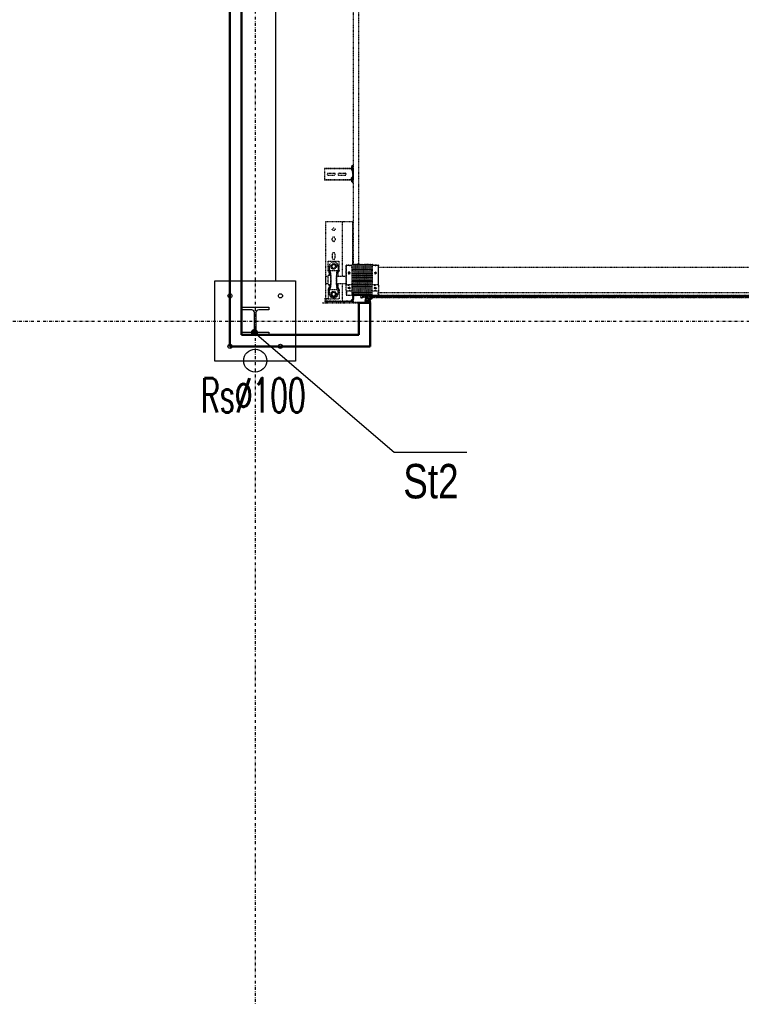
# Model space of a CAD drawing. Header units: centimetres. Extents: x 42630 to 130002, y 15 to 29179.
# Tile 4 of 159: x 49470 to 49784, y 4223 to 4652. Entities that reach past the tile are written whole.
import ezdxf

# ---------------------------------------------------------------- set-up
doc = ezdxf.new("R2010")
doc.units = ezdxf.units.CM
doc.header["$LTSCALE"] = 0.01
doc.linetypes.add('DASHDOT2', pattern=[12.7, 6.35, -3.175, 0, -3.175])
doc.linetypes.add('DASHED2', pattern=[9.525, 6.35, -3.175])
doc.layers.get('0').update_dxf_attribs({"color": 253})
for name, color, linetype in [('33 - linia 2', 253, 'Continuous'), ('333 - linia 3', 253, 'Continuous'), ('A-ELEWACJE', 253, 'Continuous'), ('A-Grid', 253, 'DASHDOT2'), ('CKDACH_OPIS', 253, 'Continuous'), ('CKDRZWI_', 253, 'Continuous'), ('OPIS_K_WYK', 253, 'Continuous')]:
    doc.layers.add(name, color=color, linetype=linetype)
doc.layers.add('CKSCIANY_PRZEKR', color=253, linetype='Continuous', lineweight=50)
doc.layers.add('REV', color=253, linetype='Continuous', lineweight=40, plot=False)
doc.styles.add('RomanS', font='romans.shx', dxfattribs={"width": 0.8})
doc.styles.get("Standard").update_dxf_attribs({"font": 'ic-simplex.shx', "width": 0.8})
doc.dimstyles.new('CADKON cm', dxfattribs={"dimscale": 10, "dimtxt": 2.5, "dimasz": 2.5, "dimexe": 1.8, "dimexo": 5, "dimgap": 0.6, "dimtad": 1, "dimrnd": 0.1, "dimtxsty": 'Standard', "dimblk1": 'OBLIQUE', "dimblk2": 'OBLIQUE', "dimsah": 1, "dimcen": 2.5, "dimadec": 1, "dimazin": 2, "dimtfac": 1, "dimtix": 1, "dimtmove": 2, "dimatfit": 3, "dimldrblk": 'OPEN30', "dimfxl": 5, "dimfxlon": 1, "dimtfill": 1, "dimtolj": 1, "dimarcsym": 0})

# ---------------------------------------------------------------- blocks, each defined once
blk = doc.blocks.new('A$7E8814A102C37C')
at = {"layer": 'A-Grid', "ltscale": 20}
blk.add_line((-237.5, -1667), (3157.5, -1667), dxfattribs=at)
blk.add_lwpolyline([(0, -130), (0, -1964.5)], dxfattribs=at)
blk = doc.blocks.new('A$7E8814B27261F1')
at = {"color": 7, "linetype": 'DASHED2', "ltscale": 10}
for p, q in [((200, 4585), (200, 4567)), ((200, 4567), (200, 4457)), ((204, 4567), (204, 4457)), ((204, 4567), (205, 4566.5)), ((204, 4563), (207, 4563)), ((207, 4563), (204, 4563)), ((205, 4572), (215, 4572)), ((205, 4568), (215, 4568)), ((220, 4564.6), (205, 4564.6)), ((207, 4564.6), (207, 4563)), ((207, 4503), (207, 4563)), ((215, 4572), (220, 4572)), ((220, 4568), (215, 4568)), ((216.5, 4558.5), (216.5, 4510.5)), ((257.9, 4558.5), (216.5, 4558.5)), ((220, 4572), (220, 4568)), ((223, 4568), (220, 4571)), ((220, 4568), (220, 4564.6)), ((220, 4568), (223, 4568)), ((221.7, 4568), (284, 4568)), ((237.5, 4553.5), (257.9, 4553.5)), ((257.9, 4553.5), (238.5, 4553.5)), ((257.9, 4558.5), (257.9, 4553.5)), ((260.5, 4558.5), (257.9, 4558.5)), ((257.9, 4553.5), (257.9, 4550.4)), ((260.5, 4553.5), (257.9, 4553.5)), ((257.9, 4550.4), (257.9, 4518.6)), ((260.5, 4553.5), (260.5, 4558.5)), ((260.5, 4553.6), (268, 4553.6)), ((279, 4558.5), (319, 4558.5)), ((279, 4558.5), (279, 4546.8)), ((285.5, 4570), (284, 4568.5)), ((284, 4568.5), (314, 4568.5)), ((284, 4568.5), (284, 4558.5)), ((312.5, 4570), (285.5, 4570)), ((314, 4568.5), (312.5, 4570)), ((314, 4558.5), (314, 4568.5)), ((314, 4568), (554, 4568)), ((319, 4546.8), (319, 4558.5)), ((330, 4553.6), (337.5, 4553.6)), ((337.5, 4553.5), (337.5, 4558.5)), ((337.5, 4558.5), (340.1, 4558.5)), ((340.1, 4553.5), (337.5, 4553.5)), ((340.1, 4558.5), (381.5, 4558.5)), ((340.1, 4558.5), (340.1, 4553.5)), ((340.1, 4550.4), (340.1, 4553.5)), ((360.5, 4553.5), (340.1, 4553.5)), ((359.5, 4553.5), (340.1, 4553.5)), ((340.1, 4550.4), (340.1, 4518.6)), ((381.5, 4558.5), (381.5, 4510.5)), ((554, 4568), (554, 4563)), ((554, 4563), (554, 4503)), ((735.3, 4575), (734.2, 4575)), ((734.2, 4463.5), (734.2, 4575)), ((735.3, 4463.5), (735.3, 4575)), ((740.4, 4575), (735.3, 4575)), ((742.2, 4575), (740.4, 4575)), ((747.8, 4575), (742.2, 4575)), ((749.7, 4575), (747.8, 4575)), ((768.6, 4575), (749.7, 4575)), ((754.6, 4532), (754.6, 4558)), ((763.6, 4558), (763.6, 4532)), ((770.5, 4575), (768.6, 4575)), ((776.1, 4575), (770.5, 4575)), ((777.8, 4575), (776.1, 4575)), ((782.9, 4575), (777.8, 4575)), ((784.1, 4575), (782.9, 4575)), ((782.9, 4463.5), (782.9, 4575)), ((784.1, 4463.5), (784.1, 4575)), ((204, 4503), (207, 4503)), ((207, 4503), (204, 4503)), ((207, 4503), (207, 4498)), ((257.9, 4510.5), (216.5, 4510.5)), ((220.5, 4535.5), (220.5, 4533.5)), ((227.8, 4534.5), (230.1, 4538.5)), ((230.1, 4530.5), (227.8, 4534.5)), ((230.1, 4538.5), (232.4, 4542.5)), ((232.4, 4526.5), (230.1, 4530.5)), ((232.4, 4542.5), (237, 4542.5)), ((237, 4526.5), (232.4, 4526.5)), ((237, 4542.5), (241.6, 4542.5)), ((241.6, 4526.5), (237, 4526.5)), ((237.5, 4515.5), (257.9, 4515.5)), ((257.9, 4515.5), (238.5, 4515.5)), ((241.6, 4542.5), (243.9, 4538.5)), ((243.9, 4530.5), (241.6, 4526.5)), ((243.9, 4538.5), (246.2, 4534.5)), ((246.2, 4534.5), (243.9, 4530.5)), ((257.9, 4515.5), (257.9, 4518.6)), ((257.9, 4515.5), (257.9, 4510.5)), ((260.5, 4515.5), (257.9, 4515.5)), ((257.9, 4510.5), (260.5, 4510.5)), ((260.5, 4515.5), (260.5, 4510.5)), ((260.5, 4515.4), (268, 4515.4)), ((279, 4522.2), (279, 4520.4)), ((279, 4520.4), (319, 4520.4)), ((284, 4520.4), (284, 4480)), ((314, 4480), (314, 4520.4)), ((319, 4520.4), (319, 4522.2)), ((330, 4515.4), (337.5, 4515.4)), ((337.5, 4515.5), (337.5, 4510.5)), ((340.1, 4515.5), (337.5, 4515.5)), ((340.1, 4510.5), (337.5, 4510.5)), ((340.1, 4518.6), (340.1, 4515.5)), ((340.1, 4515.5), (340.1, 4510.5)), ((359.5, 4515.5), (340.1, 4515.5)), ((360.5, 4515.5), (340.1, 4515.5)), ((340.1, 4510.5), (381.5, 4510.5)), ((348.8, 4534.5), (351.1, 4538.5)), ((351.1, 4530.5), (348.8, 4534.5)), ((351.1, 4538.5), (353.4, 4542.5)), ((353.4, 4526.5), (351.1, 4530.5)), ((353.4, 4542.5), (358, 4542.5)), ((358, 4526.5), (353.4, 4526.5)), ((358, 4542.5), (362.6, 4542.5)), ((362.6, 4526.5), (358, 4526.5)), ((362.6, 4542.5), (364.9, 4538.5)), ((364.9, 4530.5), (362.6, 4526.5)), ((364.9, 4538.5), (367.2, 4534.5)), ((367.2, 4534.5), (364.9, 4530.5)), ((377.5, 4535.5), (377.5, 4533.5)), ((412, 4540.5), (395, 4540.5)), ((395, 4528.5), (412, 4528.5)), ((473, 4540.5), (480, 4540.5)), ((480, 4528.5), (473, 4528.5)), ((554, 4503), (554, 4498)), ((754.6, 4485), (754.6, 4511)), ((763.6, 4511), (763.6, 4485)), ((204, 4495), (207, 4498)), ((207, 4498), (204, 4495)), ((206, 4497), (207, 4497)), ((284, 4498), (207, 4498)), ((207, 4457), (207, 4497)), ((233.5, 4480), (232.7, 4479.2)), ((250, 4479.2), (232.7, 4479.2)), ((232.7, 4479.2), (232.7, 4469.8)), ((232.7, 4464.1), (232.7, 4455)), ((252.7, 4480), (233.5, 4480)), ((250, 4455), (250, 4479.2)), ((252.7, 4480), (276.2, 4480)), ((276.2, 4480), (362.3, 4480)), ((278.9, 4479.2), (278.9, 4455)), ((278.9, 4479.2), (362.1, 4479.2)), ((554, 4498), (314, 4498)), ((362.1, 4455), (362.1, 4479.2)), ((362.3, 4480), (363.6, 4480)), ((363.7, 4479.2), (363.7, 4455)), ((554, 4497), (554, 4498)), ((554, 4497), (554, 4457)), ((734.2, 4453.4), (734.2, 4463.5)), ((735.3, 4452.5), (735.3, 4463.5)), ((782.9, 4452.5), (782.9, 4463.5)), ((784.1, 4453.4), (784.1, 4463.5)), ((200, 4457), (200, 4449)), ((200, 4449), (200, 4400.3)), ((202, 4449), (202, 4400.3)), ((203, 4452), (203, 4452.4)), ((204, 4452), (203, 4452)), ((232.1, 4450), (203, 4450)), ((207, 4457), (204, 4457)), ((204, 4452), (204, 4452.1)), ((210, 4456), (205, 4456)), ((210, 4452), (205, 4452)), ((210, 4456), (215, 4456)), ((215, 4452), (210, 4452)), ((215, 4456), (215, 4452)), ((245, 4452), (215, 4452)), ((215.3, 4450), (215.3, 4448.5)), ((215.7, 4448.5), (215.3, 4448.5)), ((215.3, 4448.5), (215.8, 4448)), ((215.7, 4450), (215.7, 4448.5)), ((232.7, 4448.5), (215.7, 4448.5)), ((215.7, 4448.5), (216.2, 4448)), ((215.8, 4448), (216.2, 4448)), ((216.2, 4448), (232.2, 4448)), ((222.2, 4417), (222.4, 4417)), ((222.4, 4417), (231.3, 4417)), ((231, 4452.7), (231, 4452.3)), ((231, 4447.7), (231, 4447.3)), ((231, 4442.7), (231, 4442.3)), ((231, 4437.7), (231, 4437.3)), ((231, 4432.7), (231, 4432.3)), ((231, 4427.7), (231, 4427.3)), ((231, 4422.7), (231, 4422.3)), ((231, 4417.7), (231, 4417.3)), ((353.9, 4455), (232.5, 4455)), ((353, 4424.5), (636.7, 4424.5)), ((353.9, 4455), (367, 4455)), ((554, 4452), (365.8, 4452)), ((367, 4454.8), (367, 4455)), ((367, 4449.8), (367, 4450.2)), ((636.7, 4450), (367, 4450)), ((367, 4444.8), (367, 4445.2)), ((367, 4439.8), (367, 4440.2)), ((367, 4434.8), (367, 4435.2)), ((367, 4429.8), (367, 4430.2)), ((367, 4424.8), (367, 4425.2)), ((367, 4419.8), (367, 4420.2)), ((554, 4457), (554, 4452)), ((711.3, 4450), (636.7, 4450)), ((636.7, 4424.5), (711.3, 4424.5)), ((4186.6, 4450), (711.3, 4450)), ((711.3, 4424.5), (4186.6, 4424.5)), ((724.2, 4453.9), (723.7, 4450.5)), ((725.7, 4450.3), (723.7, 4450.5)), ((726.1, 4453.6), (725.7, 4450.3)), ((726.4, 4450.3), (725.7, 4450.3)), ((726.9, 4453.6), (726.4, 4450.3)), ((729.3, 4456.5), (727.1, 4456.5)), ((729.3, 4454.5), (727.1, 4454.5)), ((730, 4456.5), (729.3, 4456.5)), ((730.4, 4452.6), (730.3, 4453.6)), ((732.4, 4452.9), (732.3, 4453.9)), ((733.1, 4452.9), (733, 4453.9)), ((749.7, 4452), (733.4, 4452)), ((785.7, 4450), (733.4, 4450)), ((735.3, 4452.5), (734.2, 4453.4)), ((740.4, 4458.3), (735.3, 4452.5)), ((745.9, 4454), (737.9, 4454)), ((737.9, 4454), (737.9, 4452)), ((747.8, 4452.8), (742.2, 4458.4)), ((746.3, 4454), (745.9, 4454)), ((745.9, 4452), (745.9, 4454)), ((746.3, 4452), (746.3, 4454)), ((752, 4452), (749.7, 4452)), ((766.3, 4452), (752, 4452)), ((768.6, 4452), (766.3, 4452)), ((785.7, 4452), (768.6, 4452)), ((776.1, 4458.4), (770.5, 4452.8)), ((781.4, 4454), (773.4, 4454)), ((773.4, 4454), (773.4, 4452)), ((782.9, 4452.5), (777.8, 4458.3)), ((781.6, 4454), (781.4, 4454)), ((781.4, 4452), (781.4, 4454)), ((781.8, 4452), (781.8, 4453.8)), ((784.1, 4453.4), (782.9, 4452.5)), ((786.4, 4450), (785.7, 4450)), ((786.8, 4453.9), (786.6, 4452.9)), ((788.7, 4453.6), (788.6, 4452.6)), ((789.5, 4453.6), (789.3, 4452.6)), ((791.9, 4456.5), (789.7, 4456.5)), ((791.9, 4454.5), (789.7, 4454.5)), ((792.6, 4456.5), (791.9, 4456.5)), ((793.3, 4450.3), (792.9, 4453.6)), ((793.3, 4450.3), (795.3, 4450.5)), ((794.1, 4450.3), (793.3, 4450.3)), ((794.1, 4450.3), (796, 4450.5)), ((795.3, 4450.5), (794.9, 4453.9)), ((796, 4450.5), (795.3, 4450.5)), ((796, 4450.5), (795.6, 4453.9)), ((208.5, 4380.5), (202.8, 4377.5)), ((203, 4373.3), (216.2, 4376.1)), ((203.2, 4374.8), (217, 4377.8)), ((207.8, 4381.8), (203.4, 4379.5)), ((208.6, 4395.3), (206.6, 4395.3)), ((208.6, 4385.3), (208.6, 4395.3)), ((208.7, 4396.1), (208.7, 4383.3)), ((217, 4380.8), (209.7, 4380.8)), ((217.5, 4397.8), (210.2, 4397.8)), ((210.2, 4391.1), (210.2, 4395.3)), ((210.2, 4383.3), (210.2, 4387.6)), ((211.2, 4396.3), (217, 4396.3)), ((217, 4390.1), (211.2, 4390.1)), ((211.2, 4388.6), (217, 4388.6)), ((217, 4382.3), (211.2, 4382.3)), ((216.7, 4375.5), (215.3, 4371.9)), ((217, 4371.4), (217.9, 4373.2)), ((218, 4395.3), (218, 4391.1)), ((218, 4387.6), (218, 4383.3)), ((218, 4379), (218, 4379.8)), ((218.1, 4373.3), (222.2, 4371.5)), ((218.7, 4374.9), (219.2, 4376.1)), ((222.6, 4372.4), (218.7, 4374.6)), ((219.5, 4377.4), (219.5, 4395.8)), ((221, 4412), (221, 4410.8)), ((221, 4402.2), (221, 4402)), ((221.1, 4374.5), (221.1, 4392.7)), ((221.1, 4374.5), (221.1, 4392.7)), ((221.1, 4374.5), (221.1, 4392.7)), ((221.1, 4374.5), (221.1, 4374.5)), ((221.1, 4374.5), (221.1, 4374.5)), ((221.2, 4374.5), (221.1, 4374.5)), ((221.2, 4374.5), (221.2, 4392.7)), ((221.2, 4374.5), (221.2, 4392.7)), ((221.2, 4374.5), (221.2, 4374.5)), ((222.2, 4374.5), (221.2, 4374.5)), ((226, 4408.9), (221.8, 4409.8)), ((221.8, 4403.2), (226, 4404.1)), ((221.8, 4403.2), (229.8, 4403.2)), ((230, 4401), (222, 4401)), ((222.4, 4410), (222.1, 4410)), ((222.1, 4372.7), (222.1, 4374.5)), ((222.1, 4374.5), (222.1, 4372.7)), ((222.1, 4372.7), (222.1, 4374.5)), ((222.2, 4374.5), (222.2, 4392.7)), ((222.2, 4372.6), (222.2, 4374.5)), ((222.2, 4372.6), (222.2, 4374.5)), ((229.3, 4410), (222.4, 4410)), ((223, 4394.5), (226.2, 4394.5)), ((223, 4393.5), (226.2, 4393.5)), ((232.1, 4408.9), (226, 4408.9)), ((232.1, 4404.1), (226, 4404.1)), ((226.2, 4394.5), (227.2, 4394.5)), ((227.2, 4393.5), (226.2, 4393.5)), ((227.2, 4393.5), (227.2, 4394.5)), ((227.2, 4394.5), (227.6, 4394.5)), ((227.2, 4393.5), (227.2, 4393.5)), ((227.2, 4360.3), (227.2, 4393.5)), ((227.6, 4393.5), (227.2, 4393.5)), ((227.6, 4394.5), (230.3, 4394.5)), ((227.6, 4393.5), (228.5, 4393.5)), ((228.8, 4393.5), (228.5, 4393.5)), ((228.5, 4393.5), (228.5, 4359)), ((231.8, 4393.5), (228.8, 4393.5)), ((232.3, 4409.1), (229.3, 4410)), ((229.8, 4403.2), (232.2, 4403.9)), ((230.2, 4411), (233.5, 4409.9)), ((230.3, 4393.5), (230.3, 4394.5)), ((230.3, 4394.5), (231.9, 4394.5)), ((231.1, 4402.3), (230.7, 4402.2)), ((231, 4412.7), (231, 4412.3)), ((231, 4407.7), (231, 4407.3)), ((231, 4402.7), (231, 4402.3)), ((231, 4397.7), (231, 4397.3)), ((231, 4392.7), (231, 4392.3)), ((231, 4387.7), (231, 4387.3)), ((231, 4382.7), (231, 4382.3)), ((231, 4377.7), (231, 4377.3)), ((231.5, 4393.5), (232, 4393.5)), ((231.8, 4393.5), (231.8, 4393.3)), ((231.8, 4389.1), (231.8, 4383.3)), ((231.8, 4379.1), (231.8, 4378.3)), ((231.8, 4374.1), (231.8, 4373.3)), ((367, 4414.8), (367, 4415.2)), ((367, 4409.8), (367, 4410.2)), ((367, 4404.8), (367, 4405.2)), ((367, 4399.8), (367, 4400.2)), ((367, 4394.8), (367, 4395.2)), ((367, 4389.8), (367, 4390.2)), ((367, 4384.8), (367, 4385.2)), ((367, 4379.8), (367, 4380.2)), ((367, 4374.8), (367, 4375.2)), ((215.8, 4369.7), (230.9, 4355.2)), ((231.5, 4356), (217.2, 4370.3)), ((222.1, 4365.4), (222.1, 4371.5)), ((222.1, 4371.5), (222.1, 4365.4)), ((222.1, 4365.4), (222.1, 4371.5)), ((222.1, 386.3), (222.1, 4363.7)), ((222.1, 4363.7), (222.1, 386.3)), ((222.1, 386.3), (222.1, 4363.7)), ((222.2, 4365.3), (222.2, 4371.5)), ((222.2, 4365.3), (222.2, 4371.5)), ((222.2, 386.4), (222.2, 4363.6)), ((222.2, 386.4), (222.2, 4363.6)), ((224.1, 4370), (225.4, 4368.3)), ((225.9, 4368.7), (224.5, 4370.7)), ((227.2, 391.2), (227.2, 4358.8)), ((228.5, 4357.6), (228.5, 392.4)), ((231, 4372.7), (231, 4372.3)), ((231, 4367.7), (231, 4367.3)), ((231.8, 4369.1), (231.8, 4368.3)), ((231.8, 4366.8), (231.8, 374.1)), ((232.4, 4365.8), (232.4, 385)), ((232.7, 4365), (232.7, 4355.8)), ((232.7, 4350.1), (232.7, 4340.7)), ((232.7, 4340.7), (250, 4340.7)), ((232.7, 4340.7), (233.5, 4340)), ((252.7, 4340), (233.5, 4340)), ((245, 4340), (245, 410)), ((250, 4340.7), (250, 4365)), ((276.2, 4340), (252.7, 4340)), ((276.2, 4340), (362.3, 4340)), ((278.9, 4365), (278.9, 4340.7)), ((362.1, 4340.7), (278.9, 4340.7)), ((353, 410), (353, 4340)), ((354.8, 4365), (367, 4365)), ((362.1, 4340.7), (362.1, 4365)), ((363.6, 4340), (362.3, 4340)), ((363.7, 4365), (363.7, 4340.7)), ((367, 4369.8), (367, 4370.2)), ((367, 4365), (367, 4365.2))]:
    blk.add_line(p, q, dxfattribs=at)
at = {"color": 7, "linetype": 'Continuous', "ltscale": 10}
for p, q in [((200.5, 4389.3), (199.7, 4388.1)), ((199.7, 4387.5), (200.5, 4388.3)), ((199.7, 4388.1), (199.7, 4387.5)), ((200.5, 4385.3), (199.7, 4384.1)), ((199.7, 4383.5), (200.5, 4384.3)), ((199.7, 4384.1), (199.7, 4383.5)), ((200.5, 4381.3), (199.7, 4380.1)), ((199.7, 4379.5), (200.5, 4380.3)), ((199.7, 4380.1), (199.7, 4379.5)), ((200, 4400.3), (200, 4388.6)), ((200, 4387.8), (200, 4384.6)), ((200, 4383.8), (200, 4380.6)), ((200, 4379.8), (200, 4375)), ((200.2, 4392.2), (200.1, 4391.6)), ((200.1, 4391.6), (201, 4392.2)), ((201.2, 4393.2), (200.2, 4392.2)), ((201, 4392.2), (200.5, 4389.3)), ((200.5, 4388.3), (200.5, 4385.3)), ((200.5, 4384.3), (200.5, 4381.3)), ((200.5, 4380.3), (200.5, 4375.3)), ((200.9, 4398.2), (201.7, 4397.4)), ((201.5, 4394.7), (201.2, 4393.2)), ((202, 4396.7), (202, 4385.3)), ((202, 4380.3), (202, 4385.3)), ((202, 4376.1), (202, 4375.8)), ((202.3, 4399.6), (203.1, 4398.8)), ((204, 4396.7), (204, 4385.3)), ((206.6, 4385.3), (206.6, 4395.3))]:
    blk.add_line(p, q, dxfattribs=at)
at = {"color": 7, "linetype": 'DASHED2', "ltscale": 10}
for centre, radius in [((237, 4534.5), 12.5), ((358, 4534.5), 12.5), ((520, 4534.5), 6)]:
    blk.add_circle(centre, radius, dxfattribs=at)
for centre, radius, start, end in [((205, 4567), 5, 90, 180), ((205, 4567), 1, 90, 180), ((238.5, 4535.5), 18, 93.1972, 180), ((238.5, 4535.5), 18, 90, 93.1972), ((359.5, 4535.5), 18, 86.8028, 90), ((359.5, 4535.5), 18, 0, 86.8028), ((759.1, 4558), 4.5, 0, 180), ((238.5, 4533.5), 18, 180, 266.8028), ((237, 4534.5), 8, 150, 210), ((237, 4534.5), 8, 90, 150), ((237, 4534.5), 8, 210, 270), ((237, 4534.5), 8, 30, 90), ((237, 4534.5), 8, 270, 330), ((238.5, 4533.5), 18, 266.8028, 270), ((237, 4534.5), 8, 330, 30), ((358, 4534.5), 8, 150, 210), ((358, 4534.5), 8, 90, 150), ((358, 4534.5), 8, 210, 270), ((358, 4534.5), 8, 30, 90), ((358, 4534.5), 8, 270, 330), ((359.5, 4533.5), 18, 270, 273.1972), ((359.5, 4533.5), 18, 273.1972, 0), ((358, 4534.5), 8, 330, 30), ((395, 4534.5), 6, 90, 270), ((412, 4534.5), 6, 270, 90), ((473, 4534.5), 6, 90, 270), ((480, 4534.5), 6, 270, 90), ((759.1, 4532), 4.5, 180, 0), ((759.1, 4511), 4.5, 0, 180), ((266.3, 4426.3), 55.3, 104.2053, 107.0848), ((262.6, 4426.3), 55.3, 72.9152, 75.7947), ((382.5, 4475.6), 20.7, 167.7246, 169.8445), ((343.4, 4475.6), 20.7, 10.1555, 12.2754), ((759.1, 4485), 4.5, 180, 0), ((205, 4457), 5, 180, 270), ((203, 4449), 3, 90, 180), ((203, 4449), 1, 90, 180), ((205, 4457), 1, 180, 270), ((230, 4449.9), 2.39, 270.2737, 342.8551), ((230, 4444.9), 2.39, 270.2737, 342.8551), ((230, 4439.9), 2.39, 270.2737, 342.8551), ((230, 4434.9), 2.39, 270.2737, 342.8551), ((230, 4429.9), 2.39, 270.2737, 342.8551), ((230, 4424.9), 2.39, 270.2737, 342.8551), ((230, 4419.9), 2.39, 270.2737, 342.8551), ((1137, 50069.1), 45625.4, 268.86217, 269.03289), ((1007.4, 42977), 38532.5, 268.8455, 269.04765), ((1137, 50064.1), 45625.4, 268.86217, 269.03289), ((1007.4, 42972), 38532.5, 268.8455, 269.04765), ((1137, 50059.1), 45625.4, 268.86217, 269.03289), ((1007.4, 42967), 38532.5, 268.8455, 269.04765), ((1137, 50054.1), 45625.4, 268.86217, 269.03289), ((1007.4, 42962), 38532.5, 268.8455, 269.04765), ((1137, 50049.1), 45625.4, 268.86217, 269.03289), ((1007.4, 42957), 38532.5, 268.8455, 269.04765), ((1137, 50044.1), 45625.4, 268.86217, 269.03289), ((1007.4, 42952), 38532.5, 268.8455, 269.04765), ((1137, 50039.1), 45625.4, 268.86217, 269.03289), ((1007.4, 42947), 38532.5, 268.8455, 269.04765), ((1137, 50034.1), 45625.4, 268.86217, 269.03289), ((1007.4, 42942), 38532.5, 268.8455, 269.04765), ((391, 6390.4), 1935.7, 268.9006, 269.2866), ((-408.8, 42981.4), 38534.5, 271.15341, 271.15352), ((-408.8, 42976.4), 38534.5, 271.15341, 271.15352), ((-408.8, 42971.4), 38534.5, 271.15341, 271.15352), ((-408.8, 42966.4), 38534.5, 271.15341, 271.15352), ((-408.8, 42961.4), 38534.5, 271.15341, 271.15352), ((-408.8, 42956.4), 38534.5, 271.15341, 271.15352), ((-408.8, 42951.4), 38534.5, 271.15341, 271.15352), ((-408.8, 42946.4), 38534.5, 271.15341, 271.15352), ((741.3, 4457.5), 1.2, 45, 139), ((749.7, 4454.7), 2.7, 225, 270), ((768.6, 4454.7), 2.7, 270, 315), ((776.9, 4457.5), 1.2, 41, 135), ((205.3, 4385.3), 3.3, 180, 0), ((207.6, 4396.1), 2.6, 51.3053, 156.0835), ((207.6, 4396.1), 1.1, 0, 156.0835), ((207, 4383.3), 1.66, 297.9392, 0), ((209.7, 4378.3), 2.52, 90, 117.9392), ((210.2, 4399.3), 1.5, 231.3053, 270), ((211.2, 4395.3), 1, 90, 180), ((211.2, 4391.1), 1, 180, 270), ((211.2, 4387.6), 1, 90, 180), ((211.2, 4383.3), 1, 180, 270), ((216.3, 4375.7), 0.441, 339.5499, 102.1704), ((217, 4395.3), 1, 0, 90), ((217, 4391.1), 1, 270, 0), ((217, 4387.6), 1, 0, 90), ((217, 4383.3), 1, 270, 0), ((217, 4379.8), 1, 0, 90), ((216.7, 4379), 1.27, 282.1797, 0), ((217.5, 4395.8), 2, 0, 90), ((218, 4373.1), 0.2, 66, 155), ((218.8, 4374.8), 0.2, 155, 240), ((216.5, 4377.4), 3, 335, 0), ((222, 4410.8), 1, 180, 258.1351), ((222, 4402.2), 1, 101.8649, 180), ((222, 4402), 1, 180, 270), ((222.1, 4411), 1, 180.0163, 258.4234), ((222.9, 4392.7), 1.8, 90, 180), ((222.9, 4392.7), 1.8, 90, 180), ((222.9, 4392.7), 1.8, 90, 180), ((223, 4392.7), 1.8, 90, 180), ((223, 4392.7), 1.8, 90, 180), ((222.1, 4411), 1.02, 258.5649, 270.1313), ((223, 4392.7), 0.8, 90, 180), ((230, 4414.9), 2.39, 270.2737, 342.8551), ((230, 4409.9), 2.39, 270.2737, 342.8551), ((230, 4404.9), 2.39, 270.2737, 342.8551), ((230, 4399.9), 2.39, 270.2737, 342.8551), ((230, 4394.9), 2.39, 270.2737, 342.8551), ((230, 4389.9), 2.39, 270.2737, 342.8551), ((230, 4384.9), 2.39, 270.2737, 342.8551), ((230, 4379.9), 2.39, 270.2737, 342.8551), ((230, 4374.9), 2.39, 270.2737, 342.8551), ((1137, 50029.1), 45625.4, 268.86217, 269.03289), ((1007.4, 42937), 38532.5, 268.8455, 269.04765), ((1137, 50024.1), 45625.4, 268.86217, 269.03289), ((1007.4, 42932), 38532.5, 268.8455, 269.04765), ((1137, 50019.1), 45625.4, 268.86217, 269.03289), ((1007.4, 42927), 38532.5, 268.8455, 269.04765), ((1137, 50014.1), 45625.4, 268.86217, 269.03289), ((1007.4, 42922), 38532.5, 268.8455, 269.04765), ((1137, 50009.1), 45625.4, 268.86217, 269.03289), ((1007.4, 42917), 38532.5, 268.8455, 269.04765), ((1137, 50004.1), 45625.4, 268.86217, 269.03289), ((1007.4, 42912), 38532.5, 268.8455, 269.04765), ((1137, 49999.1), 45625.4, 268.86217, 269.03289), ((1007.4, 42907), 38532.5, 268.8455, 269.04765), ((1137, 49994.1), 45625.4, 268.86217, 269.03289), ((1007.4, 42902), 38532.5, 268.8455, 269.04765), ((-408.8, 42941.4), 38534.5, 271.15341, 271.15352), ((-408.8, 42936.4), 38534.5, 271.15341, 271.15352), ((-408.8, 42931.5), 38534.5, 271.15341, 271.15352), ((-408.8, 42926.5), 38534.5, 271.15341, 271.15352), ((-408.8, 42921.5), 38534.5, 271.15341, 271.15352), ((-408.8, 42916.5), 38534.5, 271.15341, 271.15352), ((-408.8, 42911.5), 38534.5, 271.15341, 271.15352), ((-408.8, 42906.5), 38534.5, 271.15341, 271.15352), ((-408.8, 42901.5), 38534.5, 271.15341, 271.15352), ((217.2, 4371.2), 2, 159.5499, 226.1452), ((217.9, 4371), 1, 155, 225), ((220.1, 4366.9), 5, 38.3186, 66), ((219.6, 4367.2), 6, 35, 60), ((225.6, 4368.5), 0.301, 218.3186, 31.6814), ((230, 4369.9), 2.39, 270.2737, 342.8551), ((231.1, 4355.7), 0.5, 240.5251, 45), ((1137, 49989.1), 45625.4, 268.86217, 269.03289), ((1007.4, 42897), 38532.5, 268.8455, 269.04765), ((1137, 49984.1), 45625.4, 268.86217, 269.03289), ((1010.7, 42859.1), 38499.7, 268.83952, 269.02372), ((266.3, 4393.7), 55.3, 252.9152, 255.7947), ((262.6, 4393.7), 55.3, 284.2053, 287.0848), ((382.5, 4344.4), 20.7, 190.1555, 192.2754), ((343.4, 4344.4), 20.7, 347.7246, 349.8445), ((-408.8, 42896.5), 38534.5, 271.15341, 271.15352)]:
    blk.add_arc(centre, radius, start, end, dxfattribs=at)
at = {"color": 7, "linetype": 'Continuous', "ltscale": 10}
for centre, radius, start, end in [((203, 4400.3), 3, 180, 225), ((202.6, 4375.3), 2.08, 180, 282.1704), ((202.2, 4394.6), 0.749, 104.88, 170), ((201, 4396.7), 1, 0, 45), ((203, 4400.3), 1, 180, 225), ((202.9, 4380.3), 0.921, 180, 297.9392), ((203.5, 4376.1), 1.53, 117.9392, 180), ((203, 4375.8), 1.01, 180, 282.1797), ((201, 4396.7), 3, 0, 45), ((205.3, 4385.3), 1.3, 180, 0), ((205.9, 4396.8), 0.75, 156.0835, 336.0835)]:
    blk.add_arc(centre, radius, start, end, dxfattribs=at)
at = {"color": 7, "linetype": 'DASHED2', "ltscale": 10}
for centre, major_axis, ratio, start_param, end_param in [((299, 4550.4), (-41.1, 0), 0.118535, 0, 3.141593), ((299, 4550.4), (-36.1, 0), 0.118535, 5.29957, 6.283185), ((299, 4550.4), (-36.1, 0), 0.118535, 0, 4.125208), ((299, 4550.4), (-41.1, 0), 0.118535, 5.220603, 5.56644), ((299, 4550.4), (-41.1, 0), 0.118535, 3.858338, 4.204175), ((299, 4518.6), (-41.1, 0), 0.118535, 3.141593, 6.283185), ((299, 4518.6), (-36.1, 0), 0.118535, 1.999302, 6.283185), ((299, 4518.6), (-36.1, 0), 0.118535, 0, 1.14229), ((299, 4518.6), (-41.1, 0), 0.118535, 0.716745, 1.197203), ((299, 4518.6), (-41.1, 0), 0.118535, 1.94439, 2.424847), ((221.2, 4397), (0, 19), 0.011029, 0, 0.451027), ((727.1, 4453.5), (0, 3), 0.999962, 0, 1.448623), ((727.1, 4453.5), (0, 1), 0.999962, 0, 1.448623), ((727.9, 4453.5), (0, 1), 0.999962, 0, 1.448623), ((729.3, 4453.5), (0, -3), 0.999962, 1.692969, 3.141593), ((729.3, 4453.5), (0, -1), 0.999962, 1.692969, 3.141593), ((730, 4453.5), (0, -3), 0.999962, 1.692969, 3.141593), ((733.4, 4453), (0, -3), 0.999962, 4.834562, 6.283185), ((733.4, 4453), (0, -1), 0.999962, 4.834562, 6.283185), ((734.1, 4453), (0, -1), 0.999962, 4.834562, 6.283185), ((785.7, 4453), (0, 1), 0.999962, 3.141593, 4.590216), ((785.7, 4453), (0, 3), 0.999962, 3.141593, 4.590216), ((786.4, 4453), (0, 3), 0.999962, 3.141593, 4.590216), ((789.7, 4453.5), (0, 3), 0.999962, 0, 1.448623), ((789.7, 4453.5), (0, 1), 0.999962, 0, 1.448623), ((790.5, 4453.5), (0, 1), 0.999962, 0, 1.448623), ((791.9, 4453.5), (0, -3), 0.999962, 1.692969, 3.141593), ((791.9, 4453.5), (0, -1), 0.999962, 1.692969, 3.141593), ((792.6, 4453.5), (0, -3), 0.999962, 1.692969, 3.141593), ((221, 4433), (0, 21), 0.011029, 3.141593, 3.592619), ((225.5, 4406.5), (0, -2.5), 0.999939, 0.207082, 2.934511), ((230, 4402.2), (-0.309, 0.951), 0.758341, 4.470902, 6.084162), ((230.1, 4365), (0, -2.5), 0.998907, 1.564072, 2.731226)]:
    blk.add_ellipse(centre, major_axis=major_axis, ratio=ratio, start_param=start_param, end_param=end_param, dxfattribs=at)
for centre, major_axis, ratio in [((253.5, 4465.5), (0, 2.1), 0.841709), ((264.4, 4467), (0, 4.25), 0.841709), ((275.4, 4468.5), (0, 2.1), 0.841709), ((362.3, 4465.5), (0, -2.1), 0.04674), ((362.9, 4467), (0, 4.25), 0.04674), ((363.5, 4468.5), (0, -2.1), 0.04674), ((253.5, 4351.5), (0, -2.1), 0.841709), ((264.4, 4353), (0, 4.25), 0.841709), ((275.4, 4354.5), (0, -2.1), 0.841709), ((362.3, 4351.5), (0, -2.1), 0.04674), ((362.9, 4353), (0, 4.25), 0.04674), ((363.5, 4354.5), (0, -2.1), 0.04674)]:
    blk.add_ellipse(centre, major_axis=major_axis, ratio=ratio, dxfattribs=at)
for points in [[(264.4, 4553.5), (263.1, 4554.1), (261.8, 4554.7), (260.5, 4555.3)], [(337.5, 4555.3), (336, 4554.6), (334.5, 4553.9), (333, 4553.3)], [(264.4, 4515.5), (263.1, 4514.9), (261.8, 4514.3), (260.5, 4513.7)], [(337.5, 4513.7), (336.1, 4514.3), (334.8, 4514.9), (333.4, 4515.6)], [(232.7, 4469.9), (232.7, 4469.1), (232.8, 4468.1), (232.8, 4467)], [(232.8, 4467), (232.8, 4465.9), (232.7, 4464.9), (232.7, 4464.1)], [(326.6, 4464.1), (327.2, 4464.9), (327.6, 4465.9), (327.6, 4467)], [(327.6, 4467), (327.6, 4468.1), (327.3, 4469.1), (326.7, 4469.9)], [(367, 4450.2), (367, 4450.2), (367, 4450.2), (366.9, 4450.2)], [(367, 4445.2), (367, 4445.2), (367, 4445.2), (366.9, 4445.2)], [(367, 4440.2), (367, 4440.2), (367, 4440.2), (366.9, 4440.2)], [(367, 4435.2), (367, 4435.2), (367, 4435.2), (366.9, 4435.2)], [(367, 4430.2), (367, 4430.2), (367, 4430.2), (366.9, 4430.2)], [(367, 4425.2), (367, 4425.2), (367, 4425.2), (366.9, 4425.2)], [(367, 4420.2), (367, 4420.2), (367, 4420.2), (366.9, 4420.2)], [(367, 4415.2), (367, 4415.2), (367, 4415.2), (366.9, 4415.2)], [(367, 4410.2), (367, 4410.2), (367, 4410.2), (366.9, 4410.2)], [(367, 4405.2), (367, 4405.2), (367, 4405.2), (366.9, 4405.2)], [(367, 4400.2), (367, 4400.2), (367, 4400.2), (366.9, 4400.2)], [(367, 4395.2), (367, 4395.2), (367, 4395.2), (366.9, 4395.2)], [(367, 4390.2), (367, 4390.2), (367, 4390.2), (366.9, 4390.2)], [(367, 4385.2), (367, 4385.2), (367, 4385.2), (366.9, 4385.2)], [(367, 4380.2), (367, 4380.2), (367, 4380.2), (366.9, 4380.2)], [(367, 4375.2), (367, 4375.2), (367, 4375.2), (366.9, 4375.2)], [(232.7, 4355.9), (232.7, 4355.1), (232.8, 4354.1), (232.8, 4353)], [(232.8, 4353), (232.8, 4351.9), (232.7, 4350.9), (232.7, 4350.1)], [(326.6, 4350.1), (327.2, 4350.9), (327.6, 4351.9), (327.6, 4353)], [(327.6, 4353), (327.6, 4354.1), (327.3, 4355.1), (326.7, 4355.9)], [(367, 4370.2), (367, 4370.2), (367, 4370.2), (366.9, 4370.2)], [(367, 4365.2), (367, 4365.2), (367, 4365.2), (366.9, 4365.2)]]:
    blk.add_open_spline(points, degree=3, dxfattribs=at)
for points, knots in [([(267.1, 4469.8), (266.5, 4469), (266.2, 4468), (266.2, 4466), (266.5, 4465), (267.1, 4464.2)], [0.384709, 0.384709, 0.384709, 0.384709, 0.5, 0.5, 0.6138838, 0.6138838, 0.6138838, 0.6138838]), ([(333.1, 4467), (333.1, 4465.9), (332.7, 4464.8), (331.4, 4463.2), (330.4, 4462.8), (328.4, 4462.7), (327.4, 4463.2), (326, 4464.8), (325.6, 4465.9), (325.6, 4468.1), (326, 4469.2), (327.4, 4470.8), (328.4, 4471.2), (330.4, 4471.3), (331.4, 4470.8), (332.7, 4469.2), (333.1, 4468.1), (333.1, 4467)], [0, 0, 0, 0, 0.125, 0.125, 0.25, 0.25, 0.375, 0.375, 0.5, 0.5, 0.625, 0.625, 0.75, 0.75, 0.875, 0.875, 1, 1, 1, 1]), ([(367.9, 4450), (367.9, 4450), (367.9, 4450), (367.9, 4450), (367.8, 4450), (367.7, 4450), (367.4, 4450.1), (366.8, 4450.2), (366.2, 4450.7), (365.8, 4451.3), (365.7, 4451.6), (365.7, 4451.7)], [0.1861249, 0.1861249, 0.1861249, 0.1861249, 0.2261769, 0.4214762, 0.4724045, 0.5083702, 0.5480959, 0.6471273, 0.8033109, 0.9563027, 1, 1, 1, 1]), ([(367.9, 4445), (367.9, 4445), (367.9, 4445), (367.9, 4445), (367.8, 4445), (367.7, 4445), (367.4, 4445.1), (366.8, 4445.2), (366.2, 4445.7), (365.8, 4446.3), (365.7, 4446.6), (365.7, 4446.7)], [0.1861249, 0.1861249, 0.1861249, 0.1861249, 0.2261769, 0.4214762, 0.4724045, 0.5083702, 0.5480959, 0.6471273, 0.8033109, 0.9563027, 1, 1, 1, 1]), ([(367.9, 4440), (367.9, 4440), (367.9, 4440), (367.9, 4440), (367.8, 4440), (367.7, 4440), (367.4, 4440.1), (366.8, 4440.2), (366.2, 4440.7), (365.8, 4441.3), (365.7, 4441.6), (365.7, 4441.7)], [0.1861249, 0.1861249, 0.1861249, 0.1861249, 0.2261769, 0.4214762, 0.4724045, 0.5083702, 0.5480959, 0.6471273, 0.8033109, 0.9563027, 1, 1, 1, 1]), ([(367.9, 4435), (367.9, 4435), (367.9, 4435), (367.9, 4435), (367.8, 4435), (367.7, 4435), (367.4, 4435.1), (366.8, 4435.2), (366.2, 4435.7), (365.8, 4436.3), (365.7, 4436.6), (365.7, 4436.7)], [0.1861249, 0.1861249, 0.1861249, 0.1861249, 0.2261769, 0.4214762, 0.4724045, 0.5083702, 0.5480959, 0.6471273, 0.8033109, 0.9563027, 1, 1, 1, 1]), ([(367.9, 4430), (367.9, 4430), (367.9, 4430), (367.9, 4430), (367.8, 4430), (367.7, 4430), (367.4, 4430.1), (366.8, 4430.2), (366.2, 4430.7), (365.8, 4431.3), (365.7, 4431.6), (365.7, 4431.7)], [0.1861249, 0.1861249, 0.1861249, 0.1861249, 0.2261769, 0.4214762, 0.4724045, 0.5083702, 0.5480959, 0.6471273, 0.8033109, 0.9563027, 1, 1, 1, 1]), ([(367.9, 4425), (367.9, 4425), (367.9, 4425), (367.9, 4425), (367.8, 4425), (367.7, 4425), (367.4, 4425.1), (366.8, 4425.2), (366.2, 4425.7), (365.8, 4426.3), (365.7, 4426.6), (365.7, 4426.7)], [0.1861249, 0.1861249, 0.1861249, 0.1861249, 0.2261769, 0.4214762, 0.4724045, 0.5083702, 0.5480959, 0.6471273, 0.8033109, 0.9563027, 1, 1, 1, 1]), ([(367.9, 4420), (367.9, 4420), (367.9, 4420), (367.9, 4420), (367.8, 4420), (367.7, 4420), (367.4, 4420.1), (366.8, 4420.2), (366.2, 4420.7), (365.8, 4421.3), (365.7, 4421.6), (365.7, 4421.7)], [0.1861249, 0.1861249, 0.1861249, 0.1861249, 0.2261769, 0.4214762, 0.4724045, 0.5083702, 0.5480959, 0.6471273, 0.8033109, 0.9563027, 1, 1, 1, 1]), ([(367.9, 4415), (367.9, 4415), (367.9, 4415), (367.9, 4415), (367.8, 4415), (367.7, 4415), (367.4, 4415.1), (366.8, 4415.2), (366.2, 4415.7), (365.8, 4416.3), (365.7, 4416.6), (365.7, 4416.7)], [0.1861249, 0.1861249, 0.1861249, 0.1861249, 0.2261769, 0.4214762, 0.4724045, 0.5083702, 0.5480959, 0.6471273, 0.8033109, 0.9563027, 1, 1, 1, 1]), ([(229.3, 4410), (229.4, 4410), (229.5, 4410), (229.7, 4410.1), (229.8, 4410.2), (230, 4410.4), (230, 4410.5), (230.1, 4410.7), (230.2, 4410.9), (230.2, 4411)], [0, 0, 0, 0, 0.25, 0.25, 0.5, 0.5, 0.75, 0.75, 1, 1, 1, 1]), ([(367.9, 4410), (367.9, 4410), (367.9, 4410), (367.9, 4410), (367.8, 4410), (367.7, 4410), (367.4, 4410.1), (366.8, 4410.2), (366.2, 4410.7), (365.8, 4411.3), (365.7, 4411.6), (365.7, 4411.7)], [0.1861249, 0.1861249, 0.1861249, 0.1861249, 0.2261769, 0.4214762, 0.4724045, 0.5083702, 0.5480959, 0.6471273, 0.8033109, 0.9563027, 1, 1, 1, 1]), ([(367.9, 4405), (367.9, 4405), (367.9, 4405), (367.9, 4405), (367.8, 4405), (367.7, 4405), (367.4, 4405.1), (366.8, 4405.2), (366.2, 4405.7), (365.8, 4406.3), (365.7, 4406.6), (365.7, 4406.7)], [0.1861249, 0.1861249, 0.1861249, 0.1861249, 0.2261769, 0.4214762, 0.4724045, 0.5083702, 0.5480959, 0.6471273, 0.8033109, 0.9563027, 1, 1, 1, 1]), ([(367.9, 4400), (367.9, 4400), (367.9, 4400), (367.9, 4400), (367.8, 4400), (367.7, 4400), (367.4, 4400.1), (366.8, 4400.2), (366.2, 4400.7), (365.8, 4401.3), (365.7, 4401.6), (365.7, 4401.7)], [0.1861249, 0.1861249, 0.1861249, 0.1861249, 0.2261769, 0.4214762, 0.4724045, 0.5083702, 0.5480959, 0.6471273, 0.8033109, 0.9563027, 1, 1, 1, 1]), ([(367.9, 4395), (367.9, 4395), (367.9, 4395), (367.9, 4395), (367.8, 4395), (367.7, 4395), (367.4, 4395.1), (366.8, 4395.2), (366.2, 4395.7), (365.8, 4396.3), (365.7, 4396.6), (365.7, 4396.7)], [0.1861249, 0.1861249, 0.1861249, 0.1861249, 0.2261769, 0.4214762, 0.4724045, 0.5083702, 0.5480959, 0.6471273, 0.8033109, 0.9563027, 1, 1, 1, 1]), ([(367.9, 4390), (367.9, 4390), (367.9, 4390), (367.9, 4390), (367.8, 4390), (367.7, 4390), (367.4, 4390.1), (366.8, 4390.3), (366.2, 4390.7), (365.8, 4391.3), (365.7, 4391.6), (365.7, 4391.7)], [0.1861249, 0.1861249, 0.1861249, 0.1861249, 0.2261769, 0.4214762, 0.4724045, 0.5083702, 0.5480959, 0.6471273, 0.8033109, 0.9563027, 1, 1, 1, 1]), ([(367.9, 4385), (367.9, 4385), (367.9, 4385), (367.9, 4385), (367.8, 4385), (367.7, 4385), (367.4, 4385.1), (366.8, 4385.3), (366.2, 4385.7), (365.8, 4386.3), (365.7, 4386.6), (365.7, 4386.7)], [0.1861249, 0.1861249, 0.1861249, 0.1861249, 0.2261769, 0.4214762, 0.4724045, 0.5083702, 0.5480959, 0.6471273, 0.8033109, 0.9563027, 1, 1, 1, 1]), ([(367.9, 4380), (367.9, 4380), (367.9, 4380), (367.9, 4380), (367.8, 4380), (367.7, 4380), (367.4, 4380.1), (366.8, 4380.3), (366.2, 4380.7), (365.8, 4381.3), (365.7, 4381.6), (365.7, 4381.7)], [0.1861249, 0.1861249, 0.1861249, 0.1861249, 0.2261769, 0.4214762, 0.4724045, 0.5083702, 0.5480959, 0.6471273, 0.8033109, 0.9563027, 1, 1, 1, 1]), ([(367.9, 4375), (367.9, 4375), (367.9, 4375), (367.9, 4375), (367.8, 4375), (367.7, 4375), (367.4, 4375.1), (366.8, 4375.3), (366.2, 4375.7), (365.8, 4376.3), (365.7, 4376.6), (365.7, 4376.7)], [0.1861249, 0.1861249, 0.1861249, 0.1861249, 0.2261769, 0.4214762, 0.4724045, 0.5083702, 0.5480959, 0.6471273, 0.8033109, 0.9563027, 1, 1, 1, 1]), ([(267.1, 4355.8), (266.5, 4355), (266.2, 4354), (266.2, 4352), (266.5, 4351), (267.1, 4350.2)], [0.384709, 0.384709, 0.384709, 0.384709, 0.5, 0.5, 0.6138838, 0.6138838, 0.6138838, 0.6138838]), ([(333.1, 4353), (333.1, 4351.9), (332.7, 4350.8), (331.4, 4349.2), (330.4, 4348.8), (328.4, 4348.7), (327.4, 4349.2), (326, 4350.8), (325.6, 4351.9), (325.6, 4354.1), (326, 4355.2), (327.4, 4356.8), (328.4, 4357.2), (330.4, 4357.3), (331.4, 4356.8), (332.7, 4355.2), (333.1, 4354.1), (333.1, 4353)], [0, 0, 0, 0, 0.125, 0.125, 0.25, 0.25, 0.375, 0.375, 0.5, 0.5, 0.625, 0.625, 0.75, 0.75, 0.875, 0.875, 1, 1, 1, 1]), ([(367.9, 4370), (367.9, 4370), (367.9, 4370), (367.9, 4370), (367.8, 4370), (367.7, 4370), (367.4, 4370.1), (366.8, 4370.3), (366.2, 4370.7), (365.8, 4371.3), (365.7, 4371.6), (365.7, 4371.7)], [0.1861249, 0.1861249, 0.1861249, 0.1861249, 0.2261769, 0.4214762, 0.4724045, 0.5083702, 0.5480959, 0.6471273, 0.8033109, 0.9563027, 1, 1, 1, 1]), ([(367.9, 4365), (367.9, 4365), (367.9, 4365), (367.9, 4365), (367.8, 4365), (367.7, 4365), (367.4, 4365.1), (366.8, 4365.3), (366.2, 4365.7), (365.8, 4366.3), (365.7, 4366.6), (365.7, 4366.7)], [0, 0, 0, 0, 0.226177, 0.421476, 0.472405, 0.50837, 0.548096, 0.647127, 0.803311, 0.956303, 1, 1, 1, 1])]:
    blk.add_open_spline(points, degree=3, knots=knots, dxfattribs=at)
blk = doc.blocks.new('A$7E8A9A372D53')
at = {"layer": '33 - linia 2'}
blk.add_lwpolyline([(50, -12550), (170, -12550), (170, -12561), (125.25, -12561, 0.4142136), (113.25, -12573), (113.25, -12647, 0.4142136), (125.25, -12659), (170, -12659), (170, -12670), (50, -12670), (50, -12659), (94.75, -12659, 0.4142136), (106.75, -12647), (106.75, -12573, 0.4142136), (94.75, -12561), (50, -12561)], format="xyb", close=True, dxfattribs=at)
blk.add_lwpolyline([(50, -12550), (170, -12550), (170, -12561), (125.25, -12561, 0.4142136), (113.25, -12573), (113.25, -12647, 0.4142136), (125.25, -12659), (170, -12659), (170, -12670), (50, -12670), (50, -12659), (94.75, -12659, 0.4142136), (106.75, -12647), (106.75, -12573, 0.4142136), (94.75, -12561), (50, -12561)], format="xyb", close=True, dxfattribs=at)
blk = doc.blocks.new('_OBLIQUE')
at = {"color": 0, "linetype": 'ByBlock'}
blk.add_line((-0.5, -0.5), (0.5, 0.5), dxfattribs=at)
blk = doc.blocks.new('A$7E8A16153526364')
at = {"layer": '33 - linia 2'}
blk.add_lwpolyline([(-30285, -12435), (-29935, -12435), (-29935, -12785), (-30285, -12785)], close=True, dxfattribs=at)
for centre in [(-30220, -12500), (-30000, -12500), (-30220, -12720), (-30000, -12720)]:
    blk.add_circle(centre, 9, dxfattribs=at)
at = {"layer": '333 - linia 3'}
blk.add_lwpolyline([(-30170, -12435), (-30020, -12435), (-30020, -8635), (-30170, -8635)], close=True, dxfattribs=at)

msp = doc.modelspace()

# ---------------------------------------------------------------- linework, layer by layer
msp.add_circle((49572.82, 4503.354), 5)
at = {"layer": 'CKSCIANY_PRZEKR'}
for p, q in [((49561.82, 4509.604), (49561.82, 5781.604)), ((49566.82, 4514.604), (49566.82, 5776.604)), ((49617.929, 4514.604), (49566.82, 4514.604)), ((49622.929, 4509.604), (49561.82, 4509.604))]:
    msp.add_line(p, q, dxfattribs=at)
msp.add_lwpolyline([(49622.929, 4509.604), (49622.929, 4528.604), (49617.929, 4528.604), (49617.929, 4514.604)], dxfattribs=at)
at = {"layer": 'OPIS_K_WYK', "ltscale": 0.5}
msp.add_lwpolyline([(49633.359, 4463.54), (49664.991, 4463.54)], dxfattribs=at)

# ---------------------------------------------------------------- block references
at = {"layer": 'A-ELEWACJE', "xscale": 0.1, "yscale": 0.1, "zscale": 0.1}
msp.add_blockref('A$7E8A16153526364', (52583.82, 5781.604), dxfattribs=at)
at = {"layer": 'A-Grid', "lineweight": -3}
msp.add_blockref('A$7E8814A102C37C', (49572.82, 6187.604), dxfattribs=at)
at = {"layer": 'CKDRZWI_', "xscale": 0.1, "yscale": 0.1, "zscale": 0.1, "rotation": 89.99999999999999}
msp.add_blockref('A$7E8814B27261F1', (50060.429, 4508.604), dxfattribs=at)
at = {"layer": 'REV', "xscale": 0.1, "yscale": 0.1, "zscale": 0.1}
msp.add_blockref('A$7E8A9A372D53', (49561.82, 5781.604), dxfattribs=at)

# ---------------------------------------------------------------- texts
at = {"layer": 'CKDACH_OPIS', "linetype": 'Continuous', "lineweight": 9, "style": 'RomanS', "width": 0.6}
msp.add_text('Rs∅100', height=15, rotation=359.99823, dxfattribs=at).set_placement((49549.286, 4480.749))
at = {"layer": 'OPIS_K_WYK', "linetype": 'Continuous', "width": 0.8}
msp.add_text('St2', height=15, dxfattribs=at).set_placement((49637.267, 4443.396))

# ---------------------------------------------------------------- leaders
at = {"layer": 'OPIS_K_WYK', "ltscale": 0.5}
msp.add_leader([(49572.495, 4515.604), (49633.359, 4463.54)], dimstyle='CADKON cm', override={"dimscale": 5, "dimldrblk": 'DotSmall'}, dxfattribs=at)

doc.saveas('drawing.dxf')
